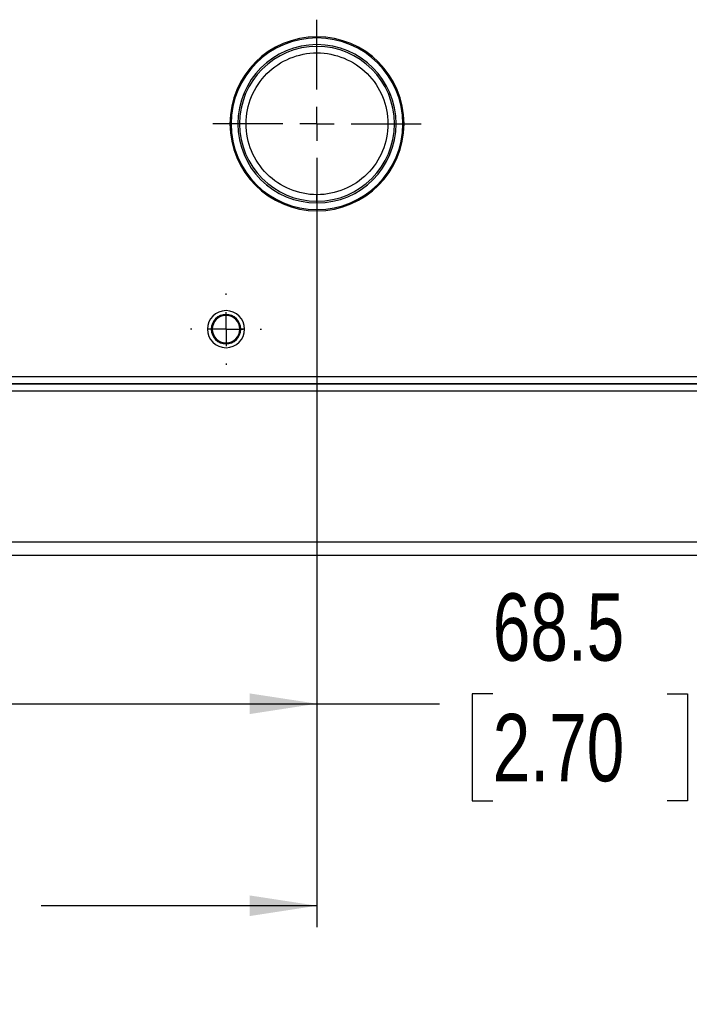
# Paper-space layout 'Web Drawing(2)' of a CAD drawing. Header units: millimetres. Extents: x 71 to 1085, y 76 to 849.
# Tile 11 of 63: x 412 to 511, y 76 to 222. Entities that reach past the tile are written whole.
import ezdxf

# ---------------------------------------------------------------- set-up
doc = ezdxf.new("R2010")
doc.units = ezdxf.units.MM
doc.linetypes.add('CENTERX2', pattern=[20.32, 12.7, -2.54, 2.54, -2.54])
doc.layers.add('CENTER', color=40, linetype='CENTERX2')
doc.layers.add('DIMENSIONS', color=140, linetype='Continuous', lineweight=25)
doc.styles.add('SLDTEXTSTYLE0', font='TXT', dxfattribs={"width": 0.75})
doc.dimstyles.new('SLDDIMSTYLE2', dxfattribs={"dimtxt": 10, "dimasz": 10, "dimexe": 0, "dimexo": 0.0625, "dimgap": 2.5, "dimtad": 0, "dimtih": 1, "dimtoh": 1, "dimdec": 1, "dimrnd": 1e-09, "dimzin": 12, "dimdsep": 46, "dimtxsty": 'SLDTEXTSTYLE0', "dimsah": 1, "dimcen": 0.09, "dimadec": 0, "dimazin": 3, "dimtfac": 1, "dimtdec": 1, "dimtofl": 0, "dimtmove": 0, "dimatfit": 3, "dimfxl": 0, "dimfrac": 2, "dimtolj": 1, "dimtzin": 12, "dimarcsym": 0})

# ---------------------------------------------------------------- blocks, each defined once
blk = doc.blocks.new('_D_24')
at = {"layer": 'DIMENSIONS'}
for p, q in [((456, 194.77), (456, 117.27)), ((387.5, 192.23), (387.5, 117.27)), ((482.07, 121.92), (479.02, 121.92)), ((479.02, 121.92), (479.02, 106.04)), ((507.93, 121.92), (510.98, 121.92)), ((510.98, 121.92), (510.98, 106.04)), ((387.5, 120.45), (456, 120.45)), ((456, 120.45), (474.18, 120.45)), ((479.02, 106.04), (482.07, 106.04)), ((510.98, 106.04), (507.93, 106.04))]:
    blk.add_line(p, q, dxfattribs=at)
for points in [[(387.5, 120.45), (397.5, 118.91), (397.5, 121.98)], [(456, 120.45), (446, 121.98), (446, 118.91)]]:
    blk.add_solid(points, dxfattribs=at)
at = {"layer": 'DIMENSIONS', "char_height": 10, "attachment_point": 1, "style": 'SLDTEXTSTYLE0'}
for s, insert in [('68.5', (482.07, 136.84)), ('2.70', (482.07, 118.93))]:
    blk.add_mtext(s, dxfattribs=dict(at, insert=insert))
blk = doc.blocks.new('_D_25')
at = {"layer": 'DIMENSIONS'}
for p, q in [((332.5, 191.38), (332.5, 87.27)), ((456, 189.84), (456, 87.27)), ((381.32, 91.92), (378.28, 91.92)), ((378.28, 91.92), (378.28, 76.04)), ((407.19, 91.92), (410.23, 91.92)), ((410.23, 91.92), (410.23, 76.04)), ((332.5, 90.45), (373.43, 90.45)), ((456, 90.45), (415.08, 90.45)), ((378.28, 76.04), (381.32, 76.04)), ((410.23, 76.04), (407.19, 76.04))]:
    blk.add_line(p, q, dxfattribs=at)
for points in [[(332.5, 90.45), (342.5, 88.91), (342.5, 91.98)], [(456, 90.45), (446, 91.98), (446, 88.91)]]:
    blk.add_solid(points, dxfattribs=at)
at = {"layer": 'DIMENSIONS', "char_height": 10, "attachment_point": 1, "style": 'SLDTEXTSTYLE0'}
for s, insert in [('123.5', (377.63, 106.84)), ('4.86', (381.32, 88.93))]:
    blk.add_mtext(s, dxfattribs=dict(at, insert=insert))
blk = doc.blocks.new('SW_CENTERMARKSYMBOL_18')
at = {"layer": 'CENTER', "color": 0}
for p, q in [((0, 5.08), (0, 5.29)), ((0, 0), (0, 2.54)), ((-5.08, 0), (-5.29, 0)), ((0, 0), (-2.54, 0)), ((0, 0), (0, -2.54)), ((0, 0), (2.54, 0)), ((5.08, 0), (5.29, 0)), ((0, -5.08), (0, -5.29))]:
    blk.add_line(p, q, dxfattribs=at)
blk = doc.blocks.new('SW_CENTERMARKSYMBOL_25')
at = {"layer": 'CENTER', "color": 0}
for p, q in [((0, 5.08), (0, 15.46)), ((0, 0), (0, 2.54)), ((-5.08, 0), (-15.46, 0)), ((0, 0), (-2.54, 0)), ((0, 0), (0, -2.54)), ((0, 0), (2.54, 0)), ((5.08, 0), (15.46, 0)), ((0, -5.08), (0, -15.46))]:
    blk.add_line(p, q, dxfattribs=at)

psp = doc.layouts.new('Web Drawing(2)')

# ---------------------------------------------------------------- linework, layer by layer
for p, q in [((456, 219.49), (456, 219.32)), ((456, 218.06), (456, 218.32)), ((456, 217.1), (456, 218.06)), ((456, 195.08), (456, 196.04)), ((456, 194.82), (456, 195.08)), ((456, 193.82), (456, 193.65)), ((440.33, 176.07), (439.75, 176.07)), ((440.47, 176.07), (440.33, 176.07)), ((444.68, 176.07), (444.54, 176.07)), ((445.25, 176.07), (444.68, 176.07)), ((391.85, 169.02), (560.5, 169.02)), ((391.92, 168.02), (560.5, 168.02)), ((560.5, 167.88), (392.01, 167.88)), ((560.5, 166.88), (392.01, 166.88)), ((556.38, 144.45), (406.5, 144.45)), ((556.43, 142.45), (406.47, 142.45))]:
    psp.add_line(p, q)
for centre, radius, start, end in [((456, 206.57), 12.92, 90, 270), ((456, 206.57), 12.92, 270, 90), ((456, 206.57), 12.75, 90, 270), ((456, 206.57), 11.75, 90, 270), ((456, 206.57), 11.49, 90, 270), ((456, 206.57), 12.75, 270, 90), ((456, 206.57), 11.75, 270, 90), ((456, 206.57), 11.49, 270, 90), ((442.5, 176.07), 2.75, 0, 180), ((442.5, 176.07), 2.18, 0, 180), ((442.5, 176.07), 2.04, 0, 180), ((442.5, 176.07), 2.75, 180, 0), ((442.5, 176.07), 2.18, 180, 0), ((442.5, 176.07), 2.04, 180, 0)]:
    psp.add_arc(centre, radius, start, end)
for points in [[(456, 196.04), (453.21, 196.04), (450.54, 197.15), (446.59, 201.1), (445.48, 203.78), (445.48, 209.36), (446.59, 212.04), (450.54, 215.99), (453.21, 217.1), (456, 217.1)], [(456, 217.1), (458.8, 217.1), (461.47, 215.99), (465.42, 212.04), (466.53, 209.36), (466.53, 203.78), (465.42, 201.1), (461.47, 197.15), (458.8, 196.04), (456, 196.04)]]:
    psp.add_open_spline(points, degree=3, knots=[0, 0, 0, 0, 0.25, 0.25, 0.5, 0.5, 0.75, 0.75, 1, 1, 1, 1])

# ---------------------------------------------------------------- block references
at = {"layer": 'CENTER'}
for name, p in [('SW_CENTERMARKSYMBOL_25', (456, 206.57)), ('SW_CENTERMARKSYMBOL_18', (442.5, 176.07))]:
    psp.add_blockref(name, p, dxfattribs=at)

# ---------------------------------------------------------------- dimensions: what is measured, and where the dimension line sits
at = {"layer": 'DIMENSIONS'}
for base, p1, p2, picture, middle in [((456, 120.45), (387.5, 193.5), (456, 196.04), '_D_24', (495, 120.45)), ((456, 90.45), (332.5, 192.65), (456, 191.11), '_D_25', (394.25, 90.45))]:
    dim = psp.add_linear_dim(base=base, p1=p1, p2=p2, dimstyle='SLDDIMSTYLE2', dxfattribs=at)
    dim.commit()
    dim.dimension.update_dxf_attribs({"geometry": picture, "text_midpoint": middle, "dimtype": 160})

doc.saveas('drawing.dxf')
